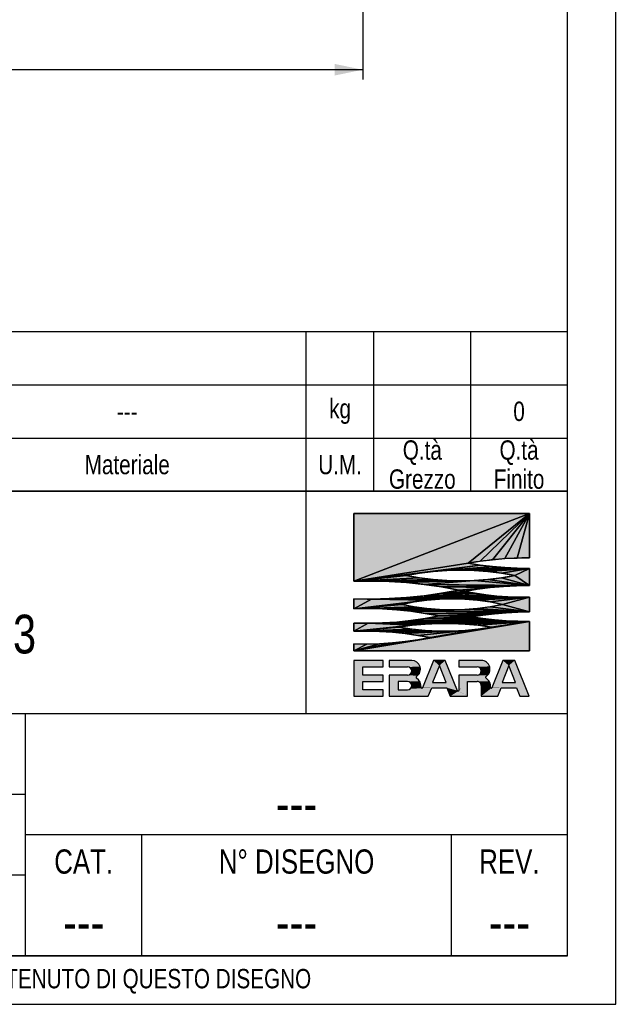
# Model space of a CAD drawing. Header units: millimetres. Extents: x 0 to 841, y 0 to 594.
# Tile 7 of 11: x 717 to 841, y 0 to 203. Entities that reach past the tile are written whole.
import ezdxf

# ---------------------------------------------------------------- set-up
doc = ezdxf.new("R2010")
doc.units = ezdxf.units.MM
doc.header["$LTSCALE"] = 46.2
doc.layers.get('0').update_dxf_attribs({"linetype": 'CONTINUOUS'})
doc.layers.add('DETTAGLI', color=7, linetype='CONTINUOUS')
doc.layers.add('QUOTE', color=7, linetype='CONTINUOUS')
doc.styles.get("Standard").update_dxf_attribs({"font": 'txt', "width": 0.8})
doc.dimstyles.new('DIMSTYLE_1', dxfattribs={"dimtxt": 6, "dimasz": 5.8, "dimexe": 1, "dimexo": 2, "dimgap": 0.75, "dimtad": 1, "dimdec": 3, "dimtxsty": 'Standard', "dimblk": '_FILLED', "dimblk1": '_FILLED', "dimblk2": '_FILLED', "dimcen": 0.09, "dimadec": 3, "dimazin": 2, "dimtp": 0.5, "dimtm": 0.5, "dimtfac": 1, "dimtdec": 3, "dimtofl": 0, "dimtmove": 0, "dimatfit": 3, "dimldrblk": '_FILLED', "dimfxl": 0, "dimtolj": 1, "dimarcsym": 0})

# ---------------------------------------------------------------- blocks, each defined once
blk = doc.blocks.new('EBARA_BL0', base_point=(804.25, 82.53))
at = {"color": 7, "linetype": 'Continuous'}
for p, q in [((822.18, 101.41), (785.87, 87.4)), ((785.87, 101.41), (785.87, 87.4)), ((785.87, 87.4), (822.18, 101.41)), ((822.18, 101.41), (785.87, 101.41)), ((785.87, 101.41), (822.18, 101.41)), ((785.87, 87.4), (785.87, 101.41)), ((822.18, 101.41), (809.46, 91.15)), ((809.46, 91.15), (822.18, 101.41)), ((822.18, 101.41), (811.99, 91.55)), ((811.99, 91.55), (822.18, 101.41)), ((822.18, 101.41), (814.53, 91.86)), ((814.53, 91.86), (822.18, 101.41)), ((822.18, 101.41), (817.07, 92.08)), ((817.07, 92.08), (822.18, 101.41)), ((822.18, 101.41), (819.63, 92.21)), ((819.63, 92.21), (822.18, 101.41)), ((822.18, 92.25), (822.18, 101.41)), ((822.18, 101.41), (822.18, 92.25)), ((811.99, 91.55), (814.53, 91.86)), ((814.53, 91.86), (817.07, 92.08)), ((817.07, 92.08), (819.63, 92.21)), ((819.63, 92.21), (822.18, 92.25)), ((809.46, 91.15), (785.87, 87.4)), ((785.87, 87.4), (809.46, 91.15)), ((811.99, 90.75), (785.87, 87.4)), ((785.87, 87.4), (811.99, 90.75)), ((811.99, 90.75), (802.23, 89.43)), ((802.23, 89.43), (811.99, 90.75)), ((814.53, 90.44), (802.23, 89.43)), ((802.23, 89.43), (814.53, 90.44)), ((802.23, 89.43), (805.06, 89.64)), ((814.53, 90.44), (805.06, 89.64)), ((805.06, 89.64), (814.53, 90.44)), ((817.07, 90.22), (805.06, 89.64)), ((805.06, 89.64), (817.07, 90.22)), ((819.63, 90.09), (805.06, 89.64)), ((805.06, 89.64), (819.63, 90.09)), ((805.06, 89.64), (807.89, 89.71)), ((819.63, 90.09), (807.89, 89.71)), ((807.89, 89.71), (819.63, 90.09)), ((807.89, 89.71), (822.18, 90.05)), ((822.18, 90.05), (807.89, 89.71)), ((807.89, 89.71), (810.72, 89.64)), ((809.46, 91.15), (811.99, 91.55)), ((811.99, 90.75), (809.46, 91.15)), ((810.72, 89.64), (822.18, 90.05)), ((822.18, 90.05), (810.72, 89.64)), ((810.72, 89.64), (813.55, 89.43)), ((814.53, 90.44), (811.99, 90.75)), ((813.55, 89.43), (822.18, 90.05)), ((822.18, 90.05), (813.55, 89.43)), ((817.07, 90.22), (814.53, 90.44)), ((816.36, 89.08), (822.18, 90.05)), ((822.18, 90.05), (816.36, 89.08)), ((819.63, 90.09), (817.07, 90.22)), ((819.15, 88.59), (822.18, 90.05)), ((822.18, 90.05), (819.15, 88.59)), ((822.18, 90.05), (819.63, 90.09)), ((822.18, 86.51), (822.18, 90.05)), ((822.18, 90.05), (822.18, 86.51)), ((802.23, 89.43), (785.87, 87.4)), ((785.87, 87.4), (802.23, 89.43)), ((799.42, 89.08), (785.87, 87.4)), ((785.87, 87.4), (799.42, 89.08)), ((796.63, 88.59), (785.87, 87.4)), ((785.87, 87.4), (796.63, 88.59)), ((799.42, 88.1), (785.87, 87.4)), ((785.87, 87.4), (799.42, 88.1)), ((802.23, 87.75), (785.87, 87.4)), ((785.87, 87.4), (802.23, 87.75)), ((802.23, 87.75), (789.5, 87.46)), ((789.5, 87.46), (802.23, 87.75)), ((805.06, 87.54), (789.5, 87.46)), ((789.5, 87.46), (805.06, 87.54)), ((796.63, 88.59), (799.42, 89.08)), ((799.42, 88.1), (796.63, 88.59)), ((796.75, 87.14), (810.72, 87.54)), ((810.72, 87.54), (796.75, 87.14)), ((799.42, 89.08), (802.23, 89.43)), ((802.23, 87.75), (799.42, 88.1)), ((800.36, 86.77), (810.72, 87.54)), ((810.72, 87.54), (800.36, 86.77)), ((805.06, 87.54), (802.23, 87.75)), ((807.89, 87.47), (805.06, 87.54)), ((810.72, 87.54), (807.89, 87.47)), ((813.55, 87.75), (810.72, 87.54)), ((822.18, 86.51), (810.72, 87.54)), ((810.72, 87.54), (822.18, 86.51)), ((813.55, 89.43), (816.36, 89.08)), ((816.36, 88.1), (813.55, 87.75)), ((822.18, 86.51), (813.55, 87.75)), ((813.55, 87.75), (822.18, 86.51)), ((816.36, 89.08), (819.15, 88.59)), ((819.15, 88.59), (816.36, 88.1)), ((822.18, 86.51), (816.36, 88.1)), ((816.36, 88.1), (822.18, 86.51)), ((822.18, 86.51), (819.15, 88.59)), ((819.15, 88.59), (822.18, 86.51)), ((785.87, 87.4), (789.5, 87.46)), ((789.5, 87.46), (807.89, 87.47)), ((807.89, 87.47), (789.5, 87.46)), ((789.5, 87.46), (793.13, 87.37)), ((793.13, 87.37), (807.89, 87.47)), ((807.89, 87.47), (793.13, 87.37)), ((793.13, 87.37), (796.75, 87.14)), ((796.75, 87.14), (807.89, 87.47)), ((807.89, 87.47), (796.75, 87.14)), ((796.75, 87.14), (800.36, 86.77)), ((800.36, 86.77), (822.18, 86.51)), ((822.18, 86.51), (800.36, 86.77)), ((800.36, 86.77), (819.47, 86.48)), ((800.36, 86.77), (803.95, 86.25)), ((819.47, 86.48), (800.36, 86.77)), ((819.47, 86.48), (803.95, 86.25)), ((803.95, 86.25), (819.47, 86.48)), ((803.95, 86.25), (816.76, 86.34)), ((816.76, 86.34), (803.95, 86.25)), ((803.95, 86.25), (814.06, 86.1)), ((803.95, 86.25), (807.52, 85.6)), ((814.06, 86.1), (803.95, 86.25)), ((807.52, 85.6), (803.95, 84.94)), ((814.06, 86.1), (807.52, 85.6)), ((807.52, 85.6), (814.06, 86.1)), ((807.52, 85.6), (811.37, 85.76)), ((811.37, 85.76), (807.52, 85.6)), ((807.52, 85.6), (808.7, 85.31)), ((808.7, 85.31), (807.52, 85.6)), ((808.7, 85.31), (811.37, 85.76)), ((811.37, 85.76), (814.06, 86.1)), ((814.06, 86.1), (816.76, 86.34)), ((816.76, 86.34), (819.47, 86.48)), ((819.47, 86.48), (822.18, 86.51)), ((785.87, 83.79), (785.87, 81.71)), ((789.5, 83.73), (785.87, 83.79)), ((785.87, 81.71), (785.87, 83.79)), ((789.5, 83.73), (785.87, 81.71)), ((785.87, 81.71), (789.5, 83.73)), ((800.94, 83.49), (785.87, 81.71)), ((785.87, 81.71), (800.94, 83.49)), ((793.13, 83.82), (789.5, 83.73)), ((789.5, 83.73), (806.18, 83.78)), ((806.18, 83.78), (789.5, 83.73)), ((789.5, 83.73), (803.56, 83.71)), ((803.56, 83.71), (789.5, 83.73)), ((789.5, 83.73), (800.94, 83.49)), ((800.94, 83.49), (789.5, 83.73)), ((793.13, 83.82), (822.18, 84.1)), ((822.18, 84.1), (793.13, 83.82)), ((796.75, 84.05), (793.13, 83.82)), ((806.18, 83.78), (793.13, 83.82)), ((793.13, 83.82), (806.18, 83.78)), ((800.36, 84.42), (796.75, 84.05)), ((815.41, 84.36), (796.75, 84.05)), ((796.75, 84.05), (815.41, 84.36)), ((817.66, 84.2), (796.75, 84.05)), ((796.75, 84.05), (817.66, 84.2)), ((819.92, 84.11), (796.75, 84.05)), ((796.75, 84.05), (819.92, 84.11)), ((796.75, 84.05), (822.18, 84.1)), ((822.18, 84.1), (796.75, 84.05)), ((798.33, 83.13), (800.94, 83.49)), ((803.95, 84.94), (800.36, 84.42)), ((810.92, 84.92), (800.36, 84.42)), ((800.36, 84.42), (810.92, 84.92)), ((800.36, 84.42), (813.16, 84.6)), ((813.16, 84.6), (800.36, 84.42)), ((800.36, 84.42), (815.41, 84.36)), ((815.41, 84.36), (800.36, 84.42)), ((800.94, 83.49), (803.56, 83.71)), ((803.56, 83.71), (806.18, 83.78)), ((803.95, 84.94), (808.7, 85.31)), ((808.7, 85.31), (803.95, 84.94)), ((803.95, 84.94), (810.92, 84.92)), ((810.92, 84.92), (803.95, 84.94)), ((806.18, 83.78), (822.18, 84.1)), ((822.18, 84.1), (806.18, 83.78)), ((806.18, 83.78), (808.81, 83.71)), ((810.92, 84.92), (808.7, 85.31)), ((808.81, 83.71), (822.18, 84.1)), ((822.18, 84.1), (808.81, 83.71)), ((808.81, 83.71), (811.43, 83.49)), ((813.16, 84.6), (810.92, 84.92)), ((811.43, 83.49), (822.18, 84.1)), ((822.18, 84.1), (811.43, 83.49)), ((811.43, 83.49), (814.03, 83.13)), ((815.41, 84.36), (813.16, 84.6)), ((814.03, 83.13), (822.18, 84.1)), ((822.18, 84.1), (814.03, 83.13)), ((817.66, 84.2), (815.41, 84.36)), ((816.61, 82.63), (822.18, 84.1)), ((822.18, 84.1), (816.61, 82.63)), ((819.92, 84.11), (817.66, 84.2)), ((822.18, 84.1), (819.92, 84.11)), ((822.18, 81.07), (822.18, 84.1)), ((822.18, 84.1), (822.18, 81.07)), ((798.33, 83.13), (785.87, 81.71)), ((785.87, 81.71), (798.33, 83.13)), ((795.75, 82.63), (785.87, 81.71)), ((785.87, 81.71), (795.75, 82.63)), ((798.33, 82.15), (785.87, 81.71)), ((785.87, 81.71), (798.33, 82.15)), ((785.87, 81.71), (788.83, 81.76)), ((798.33, 82.15), (788.83, 81.76)), ((788.83, 81.76), (798.33, 82.15)), ((788.83, 81.76), (800.94, 81.8)), ((800.94, 81.8), (788.83, 81.76)), ((788.83, 81.76), (791.78, 81.69)), ((791.78, 81.69), (800.94, 81.8)), ((800.94, 81.8), (791.78, 81.69)), ((791.78, 81.69), (803.56, 81.6)), ((791.78, 81.69), (794.72, 81.51)), ((803.56, 81.6), (791.78, 81.69)), ((803.56, 81.6), (794.72, 81.51)), ((794.72, 81.51), (803.56, 81.6)), ((794.72, 81.51), (806.18, 81.53)), ((806.18, 81.53), (794.72, 81.51)), ((794.72, 81.51), (797.66, 81.21)), ((795.75, 82.63), (798.33, 83.13)), ((798.33, 82.15), (795.75, 82.63)), ((797.66, 81.21), (808.81, 81.6)), ((808.81, 81.6), (797.66, 81.21)), ((797.66, 81.21), (806.18, 81.53)), ((806.18, 81.53), (797.66, 81.21)), ((800.94, 81.8), (798.33, 82.15)), ((803.56, 81.6), (800.94, 81.8)), ((806.18, 81.53), (803.56, 81.6)), ((808.81, 81.6), (806.18, 81.53)), ((811.43, 81.8), (808.81, 81.6)), ((822.18, 81.07), (808.81, 81.6)), ((808.81, 81.6), (822.18, 81.07)), ((814.03, 82.15), (811.43, 81.8)), ((822.18, 81.07), (811.43, 81.8)), ((811.43, 81.8), (822.18, 81.07)), ((814.03, 83.13), (816.61, 82.63)), ((816.61, 82.63), (814.03, 82.15)), ((822.18, 81.07), (814.03, 82.15)), ((814.03, 82.15), (822.18, 81.07)), ((822.18, 81.07), (816.61, 82.63)), ((816.61, 82.63), (822.18, 81.07)), ((797.66, 81.21), (822.18, 81.07)), ((797.66, 81.21), (800.58, 80.78)), ((822.18, 81.07), (797.66, 81.21)), ((800.58, 79.71), (797.66, 79.29)), ((797.66, 79.29), (814.94, 79.45)), ((814.94, 79.45), (797.66, 79.29)), ((822.18, 81.07), (800.58, 80.78)), ((800.58, 80.78), (822.18, 81.07)), ((819.77, 81.02), (800.58, 80.78)), ((800.58, 80.78), (819.77, 81.02)), ((800.58, 80.78), (817.35, 80.89)), ((817.35, 80.89), (800.58, 80.78)), ((800.58, 80.78), (814.94, 80.69)), ((800.58, 80.78), (803.49, 80.25)), ((814.94, 80.69), (800.58, 80.78)), ((803.49, 80.25), (800.58, 79.71)), ((810.14, 80.07), (800.58, 79.71)), ((800.58, 79.71), (810.14, 80.07)), ((800.58, 79.71), (812.54, 79.72)), ((812.54, 79.72), (800.58, 79.71)), ((800.58, 79.71), (814.94, 79.45)), ((814.94, 79.45), (800.58, 79.71)), ((814.94, 80.69), (803.49, 80.25)), ((803.49, 80.25), (814.94, 80.69)), ((803.49, 80.25), (812.54, 80.42)), ((812.54, 80.42), (803.49, 80.25)), ((803.49, 80.25), (810.14, 80.07)), ((810.14, 80.07), (803.49, 80.25)), ((810.14, 80.07), (812.54, 80.42)), ((812.54, 79.72), (810.14, 80.07)), ((812.54, 80.42), (814.94, 80.69)), ((814.94, 79.45), (812.54, 79.72)), ((814.94, 80.69), (817.35, 80.89)), ((817.35, 79.25), (814.94, 79.45)), ((817.35, 80.89), (819.77, 81.02)), ((819.77, 81.02), (822.18, 81.07)), ((785.87, 73), (822.18, 79.07)), ((822.18, 79.07), (785.87, 73)), ((785.87, 78.78), (785.87, 77.08)), ((788.83, 78.73), (785.87, 78.78)), ((785.87, 77.08), (785.87, 78.78)), ((788.83, 78.73), (785.87, 77.08)), ((785.87, 77.08), (788.83, 78.73)), ((797.88, 78.31), (785.87, 77.08)), ((785.87, 77.08), (797.88, 78.31)), ((795.17, 77.92), (785.87, 77.08)), ((785.87, 77.08), (795.17, 77.92)), ((797.88, 77.53), (785.87, 77.08)), ((785.87, 77.08), (797.88, 77.53)), ((788.83, 78.73), (822.18, 79.07)), ((822.18, 79.07), (788.83, 78.73)), ((791.78, 78.8), (788.83, 78.73)), ((803.35, 78.7), (788.83, 78.73)), ((788.83, 78.73), (800.61, 78.57)), ((800.61, 78.57), (788.83, 78.73)), ((788.83, 78.73), (797.88, 78.31)), ((797.88, 78.31), (788.83, 78.73)), ((788.83, 78.73), (803.35, 78.7)), ((791.78, 78.8), (822.18, 79.07)), ((822.18, 79.07), (791.78, 78.8)), ((794.72, 78.99), (791.78, 78.8)), ((797.66, 79.29), (794.72, 78.99)), ((817.35, 79.25), (794.72, 78.99)), ((794.72, 78.99), (817.35, 79.25)), ((819.77, 79.13), (794.72, 78.99)), ((794.72, 78.99), (819.77, 79.13)), ((794.72, 78.99), (822.18, 79.07)), ((822.18, 79.07), (794.72, 78.99)), ((795.17, 77.92), (797.88, 78.31)), ((797.88, 77.53), (795.17, 77.92)), ((797.66, 79.29), (817.35, 79.25)), ((817.35, 79.25), (797.66, 79.29)), ((797.88, 78.31), (800.61, 78.57)), ((800.61, 77.26), (797.88, 77.53)), ((799.08, 75.31), (822.18, 79.07)), ((822.18, 79.07), (799.08, 75.31)), ((799.08, 76.23), (811.56, 77.53)), ((811.56, 77.53), (799.08, 76.23)), ((800.61, 78.57), (803.35, 78.7)), ((801.69, 75.76), (822.18, 79.07)), ((822.18, 79.07), (801.69, 75.76)), ((801.69, 75.76), (814.28, 77.92)), ((814.28, 77.92), (801.69, 75.76)), ((801.69, 75.76), (811.56, 77.53)), ((811.56, 77.53), (801.69, 75.76)), ((803.35, 78.7), (822.18, 79.07)), ((822.18, 79.07), (803.35, 78.7)), ((803.35, 78.7), (806.09, 78.7)), ((806.09, 78.7), (822.18, 79.07)), ((822.18, 79.07), (806.09, 78.7)), ((806.09, 78.7), (808.83, 78.57)), ((808.83, 78.57), (822.18, 79.07)), ((822.18, 79.07), (808.83, 78.57)), ((808.83, 78.57), (811.56, 78.31)), ((811.56, 77.53), (808.83, 77.26)), ((811.56, 78.31), (822.18, 79.07)), ((822.18, 79.07), (811.56, 78.31)), ((811.56, 78.31), (814.28, 77.92)), ((814.28, 77.92), (811.56, 77.53)), ((814.28, 77.92), (822.18, 79.07)), ((822.18, 79.07), (814.28, 77.92)), ((819.77, 79.13), (817.35, 79.25)), ((822.18, 79.07), (819.77, 79.13)), ((822.18, 73), (822.18, 79.07)), ((822.18, 79.07), (822.18, 73)), ((800.61, 77.26), (785.87, 77.08)), ((785.87, 77.08), (800.61, 77.26)), ((785.87, 77.08), (788.52, 77.1)), ((785.87, 73), (799.08, 75.31)), ((799.08, 75.31), (785.87, 73)), ((800.61, 77.26), (788.52, 77.1)), ((788.52, 77.1), (800.61, 77.26)), ((788.52, 77.1), (806.09, 77.13)), ((803.35, 77.13), (788.52, 77.1)), ((788.52, 77.1), (803.35, 77.13)), ((806.09, 77.13), (788.52, 77.1)), ((788.52, 77.1), (791.17, 77.03)), ((791.17, 77.03), (806.09, 77.13)), ((806.09, 77.13), (791.17, 77.03)), ((791.17, 77.03), (793.82, 76.86)), ((793.82, 76.86), (806.09, 77.13)), ((806.09, 77.13), (793.82, 76.86)), ((793.82, 76.86), (796.46, 76.59)), ((796.46, 76.59), (808.83, 77.26)), ((808.83, 77.26), (796.46, 76.59)), ((796.46, 76.59), (806.09, 77.13)), ((806.09, 77.13), (796.46, 76.59)), ((796.46, 76.59), (799.08, 76.23)), ((799.08, 75.31), (796.46, 74.95)), ((799.08, 76.23), (808.83, 77.26)), ((808.83, 77.26), (799.08, 76.23)), ((799.08, 76.23), (801.69, 75.76)), ((801.69, 75.76), (799.08, 75.31)), ((803.35, 77.13), (800.61, 77.26)), ((806.09, 77.13), (803.35, 77.13)), ((808.83, 77.26), (806.09, 77.13)), ((785.87, 73), (796.46, 74.95)), ((796.46, 74.95), (785.87, 73)), ((785.87, 73), (793.82, 74.68)), ((793.82, 74.68), (785.87, 73)), ((785.87, 73), (791.17, 74.51)), ((791.17, 74.51), (785.87, 73)), ((785.87, 74.46), (785.87, 73)), ((788.52, 74.44), (785.87, 74.46)), ((785.87, 73), (785.87, 74.46)), ((785.87, 73), (788.52, 74.44)), ((788.52, 74.44), (785.87, 73)), ((791.17, 74.51), (788.52, 74.44)), ((793.82, 74.68), (791.17, 74.51)), ((796.46, 74.95), (793.82, 74.68)), ((785.87, 73), (822.18, 73)), ((822.18, 73), (785.87, 73)), ((791.93, 71.05), (785.87, 71.05)), ((785.87, 71.05), (785.87, 63.66)), ((787.72, 69.71), (791.93, 69.71)), ((787.72, 68.02), (787.72, 69.71)), ((791.93, 69.71), (791.93, 71.05)), ((797.81, 71.05), (793.16, 71.05)), ((793.16, 71.05), (793.16, 69.71)), ((793.16, 69.71), (796.97, 69.71)), ((802.29, 71.05), (800.03, 65.39)), ((803.52, 69.99), (802.12, 66.5)), ((804.75, 71.05), (802.29, 71.05)), ((804.91, 66.5), (803.52, 69.99)), ((807.25, 64.8), (804.75, 71.05)), ((812.17, 71.05), (807.52, 71.05)), ((807.52, 71.05), (807.52, 69.71)), ((807.52, 69.71), (811.33, 69.71)), ((816.65, 71.05), (814.39, 65.41)), ((817.88, 69.99), (816.48, 66.5)), ((819.11, 71.05), (816.65, 71.05)), ((819.27, 66.5), (817.88, 69.99)), ((822.06, 63.66), (819.11, 71.05)), ((791.93, 68.02), (787.72, 68.02)), ((791.93, 66.69), (791.93, 68.02)), ((796.97, 68.02), (793.16, 68.02)), ((793.16, 68.02), (793.16, 63.66)), ((811.33, 68.02), (807.52, 68.02)), ((807.52, 68.02), (807.52, 64.85)), ((787.72, 66.69), (791.93, 66.69)), ((787.72, 64.99), (787.72, 66.69)), ((796.97, 66.69), (795, 66.69)), ((795, 66.69), (795, 64.99)), ((801.24, 63.66), (801.94, 65.4)), ((801.94, 65.4), (805.1, 65.4)), ((802.12, 66.5), (804.91, 66.5)), ((805.1, 65.4), (805.79, 63.66)), ((809.36, 66.69), (811.37, 66.69)), ((809.36, 63.66), (809.36, 66.69)), ((812.17, 65.87), (812.17, 63.66)), ((815.6, 63.66), (816.3, 65.4)), ((816.3, 65.4), (819.46, 65.4)), ((816.48, 66.5), (819.27, 66.5)), ((819.46, 65.4), (820.15, 63.66)), ((785.87, 63.66), (791.93, 63.66)), ((791.93, 64.99), (787.72, 64.99)), ((791.93, 63.66), (791.93, 64.99)), ((793.16, 63.66), (801.24, 63.66)), ((795, 64.99), (796.97, 64.99)), ((805.79, 63.66), (809.36, 63.66)), ((812.17, 63.66), (815.6, 63.66)), ((820.15, 63.66), (822.06, 63.66))]:
    blk.add_line(p, q, dxfattribs=at)
for centre, radius, start, end in [((822.08, 19.39), 72.86, 89.9211, 99.9748), ((807.89, 32.57), 57.14, 78.6329, 101.3671), ((822.08, 162.71), 72.67, 259.9974, 270.0791), ((807.89, 144.64), 57.17, 258.6407, 281.3593), ((789.13, -4.15), 91.61, 78.415, 92.0347), ((789.13, 175.34), 91.61, 267.9653, 281.585), ((821.62, 16), 70.51, 89.5451, 100.5654), ((806.18, 35.66), 48.12, 77.4794, 102.5209), ((821.39, 150.82), 66.73, 259.0346, 270.6838), ((788.62, 8.02), 73.74, 78.37, 92.1352), ((806.18, 131.18), 49.65, 257.8721, 282.1282), ((788.62, 152.47), 73.74, 267.8648, 281.63), ((822.62, 2.61), 78.46, 90.321, 99.1535), ((822.62, 157.53), 78.46, 260.8465, 269.679), ((804.72, 21.31), 57.41, 80.419, 99.581), ((804.72, 134.43), 57.31, 260.4022, 279.5978), ((787.9, 5.53), 71.57, 78.8935, 91.6259), ((787.83, 147.3), 72.86, 268.4651, 280.9705), ((796.97, 68.87), 0.846, 270.0055, 89.9945), ((797.81, 69.24), 1.81, 303.3213, 89.9975), ((811.33, 68.87), 0.846, 270.0055, 89.9945), ((812.18, 69.24), 1.81, 300.7885, 90.0231), ((798.92, 67.56), 0.2, 123.3413, 236.2957), ((797.62, 65.61), 2.14, 355.8945, 56.313), ((813.17, 67.56), 0.14, 120.8173, 238.5397), ((811.98, 65.61), 2.15, 356.413, 58.5531), ((796.97, 65.84), 0.846, 270.0056, 89.9944), ((799.9, 65.45), 0.14, 175.9511, 338.0176), ((811.37, 65.88), 0.809, 359.4794, 89.9999), ((814.26, 65.47), 0.14, 176.4576, 338.0865), ((807.38, 64.85), 0.14, 201.7137, 0.004)]:
    blk.add_arc(centre, radius, start, end, dxfattribs=at)
for points in [[(785.87, 87.4), (822.18, 101.41), (809.46, 91.15)], [(785.87, 87.4), (785.87, 101.41), (822.18, 101.41)], [(809.46, 91.15), (822.18, 101.41), (811.99, 91.55)], [(811.99, 91.55), (822.18, 101.41), (814.53, 91.86)], [(814.53, 91.86), (822.18, 101.41), (817.07, 92.08)], [(817.07, 92.08), (822.18, 101.41), (819.63, 92.21)], [(819.63, 92.21), (822.18, 101.41), (822.18, 92.25)], [(785.87, 87.4), (809.46, 91.15), (811.99, 90.75)], [(785.87, 87.4), (811.99, 90.75), (802.23, 89.43)], [(802.23, 89.43), (811.99, 90.75), (814.53, 90.44)], [(802.23, 89.43), (814.53, 90.44), (805.06, 89.64)], [(805.06, 89.64), (814.53, 90.44), (817.07, 90.22)], [(805.06, 89.64), (817.07, 90.22), (819.63, 90.09)], [(805.06, 89.64), (819.63, 90.09), (807.89, 89.71)], [(807.89, 89.71), (819.63, 90.09), (822.18, 90.05)], [(822.18, 90.05), (810.72, 89.64), (807.89, 89.71)], [(822.18, 90.05), (813.55, 89.43), (810.72, 89.64)], [(822.18, 90.05), (816.36, 89.08), (813.55, 89.43)], [(822.18, 90.05), (819.15, 88.59), (816.36, 89.08)], [(822.18, 90.05), (822.18, 86.51), (819.15, 88.59)], [(785.87, 87.4), (802.23, 89.43), (799.42, 89.08)], [(785.87, 87.4), (799.42, 89.08), (796.63, 88.59)], [(785.87, 87.4), (796.63, 88.59), (799.42, 88.1)], [(785.87, 87.4), (799.42, 88.1), (802.23, 87.75)], [(785.87, 87.4), (802.23, 87.75), (789.5, 87.46)], [(789.5, 87.46), (802.23, 87.75), (805.06, 87.54)], [(789.5, 87.46), (805.06, 87.54), (807.89, 87.47)], [(810.72, 87.54), (796.75, 87.14), (807.89, 87.47)], [(810.72, 87.54), (800.36, 86.77), (796.75, 87.14)], [(810.72, 87.54), (822.18, 86.51), (800.36, 86.77)], [(813.55, 87.75), (822.18, 86.51), (810.72, 87.54)], [(816.36, 88.1), (822.18, 86.51), (813.55, 87.75)], [(819.15, 88.59), (822.18, 86.51), (816.36, 88.1)], [(807.89, 87.47), (793.13, 87.37), (789.5, 87.46)], [(807.89, 87.47), (796.75, 87.14), (793.13, 87.37)], [(819.47, 86.48), (800.36, 86.77), (822.18, 86.51)], [(803.95, 86.25), (800.36, 86.77), (819.47, 86.48)], [(803.95, 86.25), (819.47, 86.48), (816.76, 86.34)], [(816.76, 86.34), (814.06, 86.1), (803.95, 86.25)], [(807.52, 85.6), (803.95, 86.25), (814.06, 86.1)], [(803.95, 84.94), (807.52, 85.6), (808.7, 85.31)], [(807.52, 85.6), (814.06, 86.1), (811.37, 85.76)], [(811.37, 85.76), (808.7, 85.31), (807.52, 85.6)], [(785.87, 81.71), (785.87, 83.79), (789.5, 83.73)], [(785.87, 81.71), (789.5, 83.73), (800.94, 83.49)], [(785.87, 81.71), (800.94, 83.49), (798.33, 83.13)], [(789.5, 83.73), (793.13, 83.82), (806.18, 83.78)], [(806.18, 83.78), (803.56, 83.71), (789.5, 83.73)], [(800.94, 83.49), (789.5, 83.73), (803.56, 83.71)], [(822.18, 84.1), (793.13, 83.82), (796.75, 84.05)], [(822.18, 84.1), (806.18, 83.78), (793.13, 83.82)], [(796.75, 84.05), (800.36, 84.42), (815.41, 84.36)], [(796.75, 84.05), (815.41, 84.36), (817.66, 84.2)], [(796.75, 84.05), (817.66, 84.2), (819.92, 84.11)], [(796.75, 84.05), (819.92, 84.11), (822.18, 84.1)], [(800.36, 84.42), (803.95, 84.94), (810.92, 84.92)], [(800.36, 84.42), (810.92, 84.92), (813.16, 84.6)], [(813.16, 84.6), (815.41, 84.36), (800.36, 84.42)], [(808.7, 85.31), (810.92, 84.92), (803.95, 84.94)], [(822.18, 84.1), (808.81, 83.71), (806.18, 83.78)], [(822.18, 84.1), (811.43, 83.49), (808.81, 83.71)], [(822.18, 84.1), (814.03, 83.13), (811.43, 83.49)], [(822.18, 84.1), (816.61, 82.63), (814.03, 83.13)], [(822.18, 84.1), (822.18, 81.07), (816.61, 82.63)], [(785.87, 81.71), (798.33, 83.13), (795.75, 82.63)], [(785.87, 81.71), (795.75, 82.63), (798.33, 82.15)], [(785.87, 81.71), (798.33, 82.15), (788.83, 81.76)], [(788.83, 81.76), (798.33, 82.15), (800.94, 81.8)], [(800.94, 81.8), (791.78, 81.69), (788.83, 81.76)], [(800.94, 81.8), (803.56, 81.6), (791.78, 81.69)], [(794.72, 81.51), (791.78, 81.69), (803.56, 81.6)], [(794.72, 81.51), (803.56, 81.6), (806.18, 81.53)], [(806.18, 81.53), (797.66, 81.21), (794.72, 81.51)], [(808.81, 81.6), (797.66, 81.21), (806.18, 81.53)], [(808.81, 81.6), (822.18, 81.07), (797.66, 81.21)], [(811.43, 81.8), (822.18, 81.07), (808.81, 81.6)], [(814.03, 82.15), (822.18, 81.07), (811.43, 81.8)], [(816.61, 82.63), (822.18, 81.07), (814.03, 82.15)], [(800.58, 80.78), (797.66, 81.21), (822.18, 81.07)], [(797.66, 79.29), (800.58, 79.71), (814.94, 79.45)], [(814.94, 79.45), (817.35, 79.25), (797.66, 79.29)], [(800.58, 80.78), (822.18, 81.07), (819.77, 81.02)], [(800.58, 80.78), (819.77, 81.02), (817.35, 80.89)], [(817.35, 80.89), (814.94, 80.69), (800.58, 80.78)], [(803.49, 80.25), (800.58, 80.78), (814.94, 80.69)], [(800.58, 79.71), (803.49, 80.25), (810.14, 80.07)], [(800.58, 79.71), (810.14, 80.07), (812.54, 79.72)], [(812.54, 79.72), (814.94, 79.45), (800.58, 79.71)], [(803.49, 80.25), (814.94, 80.69), (812.54, 80.42)], [(812.54, 80.42), (810.14, 80.07), (803.49, 80.25)], [(822.18, 79.07), (785.87, 73), (799.08, 75.31)], [(822.18, 79.07), (822.18, 73), (785.87, 73)], [(785.87, 77.08), (785.87, 78.78), (788.83, 78.73)], [(785.87, 77.08), (788.83, 78.73), (797.88, 78.31)], [(785.87, 77.08), (797.88, 78.31), (795.17, 77.92)], [(785.87, 77.08), (795.17, 77.92), (797.88, 77.53)], [(785.87, 77.08), (797.88, 77.53), (800.61, 77.26)], [(822.18, 79.07), (788.83, 78.73), (791.78, 78.8)], [(822.18, 79.07), (803.35, 78.7), (788.83, 78.73)], [(800.61, 78.57), (788.83, 78.73), (803.35, 78.7)], [(797.88, 78.31), (788.83, 78.73), (800.61, 78.57)], [(822.18, 79.07), (791.78, 78.8), (794.72, 78.99)], [(794.72, 78.99), (797.66, 79.29), (817.35, 79.25)], [(794.72, 78.99), (817.35, 79.25), (819.77, 79.13)], [(794.72, 78.99), (819.77, 79.13), (822.18, 79.07)], [(822.18, 79.07), (799.08, 75.31), (801.69, 75.76)], [(811.56, 77.53), (799.08, 76.23), (808.83, 77.26)], [(811.56, 77.53), (801.69, 75.76), (799.08, 76.23)], [(822.18, 79.07), (801.69, 75.76), (814.28, 77.92)], [(814.28, 77.92), (801.69, 75.76), (811.56, 77.53)], [(822.18, 79.07), (806.09, 78.7), (803.35, 78.7)], [(822.18, 79.07), (808.83, 78.57), (806.09, 78.7)], [(822.18, 79.07), (811.56, 78.31), (808.83, 78.57)], [(822.18, 79.07), (814.28, 77.92), (811.56, 78.31)], [(785.87, 77.08), (800.61, 77.26), (788.52, 77.1)], [(799.08, 75.31), (785.87, 73), (796.46, 74.95)], [(788.52, 77.1), (800.61, 77.26), (803.35, 77.13)], [(788.52, 77.1), (803.35, 77.13), (806.09, 77.13)], [(806.09, 77.13), (791.17, 77.03), (788.52, 77.1)], [(806.09, 77.13), (793.82, 76.86), (791.17, 77.03)], [(806.09, 77.13), (796.46, 76.59), (793.82, 76.86)], [(808.83, 77.26), (796.46, 76.59), (806.09, 77.13)], [(808.83, 77.26), (799.08, 76.23), (796.46, 76.59)], [(796.46, 74.95), (785.87, 73), (793.82, 74.68)], [(793.82, 74.68), (785.87, 73), (791.17, 74.51)], [(791.17, 74.51), (785.87, 73), (788.52, 74.44)], [(785.87, 73), (785.87, 74.46), (788.52, 74.44)], [(791.93, 71.05), (787.72, 69.71), (785.87, 71.05)], [(785.87, 63.66), (785.87, 71.05), (787.72, 69.71)], [(791.93, 71.05), (787.72, 69.71), (785.87, 71.05)], [(785.87, 63.66), (785.87, 71.05), (787.72, 69.71)], [(787.72, 68.02), (785.87, 63.66), (787.72, 69.71)], [(787.72, 68.02), (785.87, 63.66), (787.72, 69.71)], [(791.93, 71.05), (791.93, 69.71), (787.72, 69.71)], [(791.93, 71.05), (791.93, 69.71), (787.72, 69.71)], [(798.05, 71.03), (793.16, 69.71), (797.81, 71.05)], [(793.16, 69.71), (793.16, 71.05), (797.81, 71.05)], [(798.27, 70.99), (793.16, 69.71), (798.05, 71.03)], [(798.49, 70.91), (793.16, 69.71), (798.27, 70.99)], [(798.7, 70.81), (793.16, 69.71), (798.49, 70.91)], [(798.89, 70.69), (793.16, 69.71), (798.7, 70.81)], [(799.07, 70.54), (793.16, 69.71), (798.89, 70.69)], [(799.23, 70.37), (793.16, 69.71), (799.07, 70.54)], [(799.36, 70.18), (793.16, 69.71), (799.23, 70.37)], [(799.47, 69.97), (793.16, 69.71), (799.36, 70.18)], [(799.55, 69.76), (793.16, 69.71), (799.47, 69.97)], [(793.16, 69.71), (799.55, 69.76), (796.97, 69.71)], [(796.97, 69.71), (799.55, 69.76), (797.08, 69.71)], [(797.08, 69.71), (799.55, 69.76), (797.19, 69.68)], [(797.19, 69.68), (799.55, 69.76), (797.29, 69.65)], [(797.29, 69.65), (799.55, 69.76), (797.39, 69.6)], [(797.39, 69.6), (799.55, 69.76), (797.48, 69.54)], [(799.55, 69.76), (799.6, 69.53), (797.48, 69.54)], [(797.57, 69.47), (797.48, 69.54), (799.6, 69.53)], [(797.57, 69.47), (799.6, 69.53), (797.64, 69.38)], [(799.6, 69.53), (799.62, 69.3), (797.64, 69.38)], [(797.7, 69.29), (797.64, 69.38), (799.62, 69.3)], [(797.7, 69.29), (799.62, 69.3), (797.75, 69.19)], [(797.75, 69.19), (799.62, 69.3), (797.79, 69.09)], [(799.62, 69.3), (799.62, 69.07), (797.79, 69.09)], [(800.03, 65.39), (802.29, 71.05), (803.52, 69.99)], [(802.12, 66.5), (800.03, 65.39), (803.52, 69.99)], [(804.75, 71.05), (803.52, 69.99), (802.29, 71.05)], [(803.52, 69.99), (804.75, 71.05), (804.91, 66.5)], [(804.91, 66.5), (804.75, 71.05), (805.1, 65.4)], [(804.75, 71.05), (807.25, 64.8), (805.1, 65.4)], [(812.4, 71.03), (807.52, 69.71), (812.17, 71.05)], [(807.52, 69.71), (807.52, 71.05), (812.17, 71.05)], [(812.62, 70.99), (807.52, 69.71), (812.4, 71.03)], [(812.83, 70.92), (807.52, 69.71), (812.62, 70.99)], [(813.04, 70.83), (807.52, 69.71), (812.83, 70.92)], [(813.23, 70.71), (807.52, 69.71), (813.04, 70.83)], [(813.4, 70.57), (807.52, 69.71), (813.23, 70.71)], [(813.56, 70.41), (807.52, 69.71), (813.4, 70.57)], [(813.69, 70.23), (807.52, 69.71), (813.56, 70.41)], [(813.8, 70.03), (807.52, 69.71), (813.69, 70.23)], [(813.89, 69.82), (807.52, 69.71), (813.8, 70.03)], [(807.52, 69.71), (813.89, 69.82), (811.33, 69.71)], [(811.33, 69.71), (813.89, 69.82), (811.44, 69.71)], [(811.44, 69.71), (813.89, 69.82), (811.55, 69.68)], [(811.55, 69.68), (813.89, 69.82), (811.65, 69.65)], [(813.89, 69.82), (813.95, 69.61), (811.65, 69.65)], [(811.75, 69.6), (811.65, 69.65), (813.95, 69.61)], [(811.75, 69.6), (813.95, 69.61), (811.84, 69.54)], [(811.84, 69.54), (813.95, 69.61), (811.93, 69.47)], [(813.95, 69.61), (813.98, 69.39), (811.93, 69.47)], [(812, 69.38), (811.93, 69.47), (813.98, 69.39)], [(812, 69.38), (813.98, 69.39), (812.06, 69.29)], [(812.06, 69.29), (813.98, 69.39), (812.11, 69.19)], [(813.98, 69.39), (813.98, 69.16), (812.11, 69.19)], [(812.15, 69.09), (812.11, 69.19), (813.98, 69.16)], [(814.39, 65.41), (816.65, 71.05), (817.88, 69.99)], [(816.48, 66.5), (814.39, 65.41), (817.88, 69.99)], [(819.11, 71.05), (817.88, 69.99), (816.65, 71.05)], [(817.88, 69.99), (819.11, 71.05), (819.27, 66.5)], [(819.27, 66.5), (819.11, 71.05), (819.46, 65.4)], [(819.46, 65.4), (819.11, 71.05), (820.15, 63.66)], [(819.11, 71.05), (822.06, 63.66), (820.15, 63.66)], [(787.72, 66.69), (785.87, 63.66), (787.72, 68.02)], [(787.72, 66.69), (785.87, 63.66), (787.72, 68.02)], [(791.93, 68.02), (791.93, 66.69), (787.72, 66.69)], [(791.93, 68.02), (787.72, 66.69), (787.72, 68.02)], [(791.93, 68.02), (791.93, 66.69), (787.72, 66.69)], [(791.93, 68.02), (787.72, 66.69), (787.72, 68.02)], [(796.97, 68.02), (795, 66.69), (793.16, 68.02)], [(793.16, 63.66), (793.16, 68.02), (795, 66.69)], [(798.99, 67.87), (795, 66.69), (796.97, 68.02)], [(798.81, 67.73), (795, 66.69), (798.99, 67.87)], [(798.79, 67.71), (795, 66.69), (798.81, 67.73)], [(798.77, 67.7), (795, 66.69), (798.79, 67.71)], [(798.76, 67.68), (795, 66.69), (798.77, 67.7)], [(798.74, 67.66), (795, 66.69), (798.76, 67.68)], [(798.73, 67.64), (795, 66.69), (798.74, 67.66)], [(798.73, 67.62), (795, 66.69), (798.73, 67.64)], [(798.72, 67.59), (795, 66.69), (798.73, 67.62)], [(798.72, 67.57), (795, 66.69), (798.72, 67.59)], [(798.72, 67.55), (795, 66.69), (798.72, 67.57)], [(798.72, 67.53), (795, 66.69), (798.72, 67.55)], [(798.73, 67.5), (795, 66.69), (798.72, 67.53)], [(798.73, 67.48), (795, 66.69), (798.73, 67.5)], [(798.74, 67.46), (795, 66.69), (798.73, 67.48)], [(798.76, 67.44), (795, 66.69), (798.74, 67.46)], [(798.77, 67.42), (795, 66.69), (798.76, 67.44)], [(798.79, 67.41), (795, 66.69), (798.77, 67.42)], [(798.81, 67.39), (795, 66.69), (798.79, 67.41)], [(798.96, 67.28), (795, 66.69), (798.81, 67.39)], [(799.1, 67.16), (795, 66.69), (798.96, 67.28)], [(799.23, 67.02), (795, 66.69), (799.1, 67.16)], [(796.97, 68.02), (797.08, 68.03), (799.16, 68.03)], [(799.16, 68.03), (798.99, 67.87), (796.97, 68.02)], [(797.19, 68.05), (799.3, 68.21), (797.08, 68.03)], [(799.3, 68.21), (799.16, 68.03), (797.08, 68.03)], [(797.29, 68.08), (799.3, 68.21), (797.19, 68.05)], [(797.39, 68.13), (799.3, 68.21), (797.29, 68.08)], [(797.48, 68.2), (799.3, 68.21), (797.39, 68.13)], [(797.48, 68.2), (797.57, 68.27), (799.3, 68.21)], [(797.64, 68.35), (799.42, 68.41), (797.57, 68.27)], [(799.42, 68.41), (799.3, 68.21), (797.57, 68.27)], [(797.64, 68.35), (797.7, 68.44), (799.42, 68.41)], [(797.75, 68.54), (799.51, 68.62), (797.7, 68.44)], [(799.51, 68.62), (799.42, 68.41), (797.7, 68.44)], [(797.75, 68.54), (797.79, 68.65), (799.51, 68.62)], [(797.81, 68.98), (797.79, 69.09), (799.62, 69.07)], [(797.81, 68.76), (799.58, 68.84), (797.79, 68.65)], [(799.58, 68.84), (799.51, 68.62), (797.79, 68.65)], [(797.81, 68.98), (799.62, 69.07), (797.81, 68.87)], [(799.62, 69.07), (799.58, 68.84), (797.81, 68.87)], [(797.81, 68.76), (797.81, 68.87), (799.58, 68.84)], [(811.33, 68.02), (809.36, 66.69), (807.52, 68.02)], [(807.52, 64.85), (807.52, 68.02), (809.36, 66.69)], [(813.45, 67.96), (809.36, 66.69), (811.33, 68.02)], [(813.29, 67.81), (809.36, 66.69), (813.45, 67.96)], [(813.1, 67.68), (809.36, 66.69), (813.29, 67.81)], [(813.09, 67.67), (809.36, 66.69), (813.1, 67.68)], [(813.08, 67.66), (809.36, 66.69), (813.09, 67.67)], [(813.07, 67.65), (809.36, 66.69), (813.08, 67.66)], [(813.06, 67.64), (809.36, 66.69), (813.07, 67.65)], [(813.05, 67.63), (809.36, 66.69), (813.06, 67.64)], [(813.04, 67.61), (809.36, 66.69), (813.05, 67.63)], [(813.04, 67.6), (809.36, 66.69), (813.04, 67.61)], [(813.03, 67.58), (809.36, 66.69), (813.04, 67.6)], [(813.03, 67.56), (809.36, 66.69), (813.03, 67.58)], [(813.03, 67.55), (809.36, 66.69), (813.03, 67.56)], [(813.04, 67.53), (809.36, 66.69), (813.03, 67.55)], [(813.04, 67.52), (809.36, 66.69), (813.04, 67.53)], [(813.05, 67.5), (809.36, 66.69), (813.04, 67.52)], [(813.05, 67.49), (809.36, 66.69), (813.05, 67.5)], [(813.06, 67.47), (809.36, 66.69), (813.05, 67.49)], [(813.07, 67.46), (809.36, 66.69), (813.06, 67.47)], [(813.09, 67.45), (809.36, 66.69), (813.07, 67.46)], [(813.1, 67.44), (809.36, 66.69), (813.09, 67.45)], [(813.26, 67.33), (809.36, 66.69), (813.1, 67.44)], [(813.41, 67.21), (809.36, 66.69), (813.26, 67.33)], [(813.55, 67.08), (809.36, 66.69), (813.41, 67.21)], [(811.44, 68.03), (813.6, 68.13), (811.33, 68.02)], [(813.6, 68.13), (813.45, 67.96), (811.33, 68.02)], [(811.55, 68.05), (813.6, 68.13), (811.44, 68.03)], [(811.65, 68.08), (813.6, 68.13), (811.55, 68.05)], [(811.65, 68.08), (811.75, 68.13), (813.6, 68.13)], [(811.84, 68.2), (813.73, 68.31), (811.75, 68.13)], [(813.73, 68.31), (813.6, 68.13), (811.75, 68.13)], [(811.93, 68.27), (813.73, 68.31), (811.84, 68.2)], [(811.93, 68.27), (812, 68.35), (813.73, 68.31)], [(812.06, 68.44), (813.83, 68.51), (812, 68.35)], [(813.83, 68.51), (813.73, 68.31), (812, 68.35)], [(812.06, 68.44), (812.11, 68.54), (813.83, 68.51)], [(812.15, 68.65), (813.91, 68.72), (812.11, 68.54)], [(813.91, 68.72), (813.83, 68.51), (812.11, 68.54)], [(812.15, 69.09), (813.98, 69.16), (812.17, 68.98)], [(812.15, 68.65), (812.17, 68.76), (813.91, 68.72)], [(813.98, 69.16), (813.96, 68.94), (812.17, 68.98)], [(812.17, 68.87), (812.17, 68.98), (813.96, 68.94)], [(812.17, 68.87), (813.96, 68.94), (812.17, 68.76)], [(813.96, 68.94), (813.91, 68.72), (812.17, 68.76)], [(787.72, 64.99), (785.87, 63.66), (787.72, 66.69)], [(787.72, 64.99), (785.87, 63.66), (787.72, 66.69)], [(795, 64.99), (793.16, 63.66), (795, 66.69)], [(797.08, 65), (801.94, 65.4), (793.16, 63.66)], [(801.94, 65.4), (801.24, 63.66), (793.16, 63.66)], [(799.35, 66.87), (795, 66.69), (799.23, 67.02)], [(799.45, 66.72), (795, 66.69), (799.35, 66.87)], [(795, 66.69), (799.45, 66.72), (796.97, 66.69)], [(796.97, 66.69), (799.45, 66.72), (797.08, 66.68)], [(797.08, 66.68), (799.45, 66.72), (797.19, 66.66)], [(797.19, 65.02), (801.94, 65.4), (797.08, 65)], [(797.19, 66.66), (799.45, 66.72), (797.29, 66.62)], [(797.29, 65.06), (801.94, 65.4), (797.19, 65.02)], [(797.29, 66.62), (799.45, 66.72), (797.39, 66.57)], [(797.39, 65.11), (801.94, 65.4), (797.29, 65.06)], [(799.45, 66.72), (799.54, 66.55), (797.39, 66.57)], [(797.48, 66.51), (797.39, 66.57), (799.54, 66.55)], [(797.48, 65.17), (801.94, 65.4), (797.39, 65.11)], [(797.48, 66.51), (799.54, 66.55), (797.57, 66.44)], [(799.9, 65.31), (801.94, 65.4), (797.48, 65.17)], [(797.57, 65.24), (799.9, 65.31), (797.48, 65.17)], [(799.54, 66.55), (799.62, 66.38), (797.57, 66.44)], [(797.64, 66.36), (797.57, 66.44), (799.62, 66.38)], [(797.57, 65.24), (797.64, 65.33), (799.83, 65.32)], [(799.86, 65.31), (797.57, 65.24), (799.85, 65.32)], [(799.85, 65.32), (797.57, 65.24), (799.83, 65.32)], [(799.9, 65.31), (797.57, 65.24), (799.88, 65.31)], [(799.88, 65.31), (797.57, 65.24), (799.86, 65.31)], [(797.64, 66.36), (799.62, 66.38), (797.7, 66.26)], [(797.64, 65.33), (797.7, 65.42), (799.76, 65.4)], [(799.77, 65.39), (797.64, 65.33), (799.76, 65.4)], [(799.78, 65.37), (797.64, 65.33), (799.77, 65.39)], [(799.79, 65.36), (797.64, 65.33), (799.78, 65.37)], [(799.8, 65.34), (797.64, 65.33), (799.79, 65.36)], [(799.81, 65.33), (797.64, 65.33), (799.8, 65.34)], [(799.81, 65.33), (799.83, 65.32), (797.64, 65.33)], [(799.62, 66.38), (799.68, 66.2), (797.7, 66.26)], [(797.75, 66.16), (797.7, 66.26), (799.68, 66.2)], [(797.7, 65.42), (797.75, 65.52), (799.76, 65.46)], [(799.76, 65.44), (797.7, 65.42), (799.76, 65.46)], [(799.76, 65.42), (797.7, 65.42), (799.76, 65.44)], [(799.76, 65.42), (799.76, 65.4), (797.7, 65.42)], [(797.75, 66.16), (799.68, 66.2), (797.79, 66.06)], [(797.79, 65.62), (799.76, 65.64), (797.75, 65.52)], [(799.76, 65.64), (799.76, 65.46), (797.75, 65.52)], [(799.68, 66.2), (799.72, 66.02), (797.79, 66.06)], [(797.81, 65.95), (797.79, 66.06), (799.72, 66.02)], [(797.79, 65.62), (797.81, 65.73), (799.76, 65.64)], [(797.81, 65.95), (799.72, 66.02), (797.81, 65.84)], [(799.72, 66.02), (799.75, 65.83), (797.81, 65.84)], [(797.81, 65.73), (797.81, 65.84), (799.75, 65.83)], [(799.75, 65.83), (799.76, 65.64), (797.81, 65.73)], [(799.92, 65.31), (801.94, 65.4), (799.9, 65.31)], [(799.94, 65.31), (801.94, 65.4), (799.92, 65.31)], [(799.95, 65.32), (801.94, 65.4), (799.94, 65.31)], [(799.97, 65.33), (801.94, 65.4), (799.95, 65.32)], [(799.98, 65.34), (801.94, 65.4), (799.97, 65.33)], [(800, 65.35), (801.94, 65.4), (799.98, 65.34)], [(800.01, 65.36), (801.94, 65.4), (800, 65.35)], [(800.02, 65.38), (801.94, 65.4), (800.01, 65.36)], [(800.03, 65.39), (801.94, 65.4), (800.02, 65.38)], [(801.94, 65.4), (800.03, 65.39), (804.91, 66.5)], [(804.91, 66.5), (800.03, 65.39), (802.12, 66.5)], [(801.94, 65.4), (804.91, 66.5), (805.1, 65.4)], [(805.79, 63.66), (805.1, 65.4), (807.25, 64.8)], [(807.49, 64.76), (809.36, 66.69), (807.48, 64.75)], [(809.36, 66.69), (809.36, 63.66), (807.48, 64.75)], [(807.5, 64.78), (809.36, 66.69), (807.49, 64.76)], [(807.51, 64.8), (809.36, 66.69), (807.5, 64.78)], [(807.52, 64.83), (809.36, 66.69), (807.51, 64.81)], [(807.51, 64.81), (809.36, 66.69), (807.51, 64.8)], [(807.52, 64.85), (809.36, 66.69), (807.52, 64.83)], [(813.68, 66.93), (809.36, 66.69), (813.55, 67.08)], [(813.79, 66.77), (809.36, 66.69), (813.68, 66.93)], [(809.36, 66.69), (813.79, 66.77), (811.37, 66.69)], [(811.37, 66.69), (813.79, 66.77), (811.45, 66.68)], [(811.45, 66.68), (813.79, 66.77), (811.53, 66.67)], [(811.53, 66.67), (813.79, 66.77), (811.62, 66.65)], [(811.62, 66.65), (813.79, 66.77), (811.7, 66.62)], [(813.79, 66.77), (813.89, 66.6), (811.7, 66.62)], [(811.77, 66.58), (811.7, 66.62), (813.89, 66.6)], [(811.77, 66.58), (813.89, 66.6), (811.84, 66.53)], [(811.84, 66.53), (813.89, 66.6), (811.91, 66.48)], [(813.89, 66.6), (813.97, 66.43), (811.91, 66.48)], [(811.97, 66.42), (811.91, 66.48), (813.97, 66.43)], [(811.97, 66.42), (813.97, 66.43), (812.02, 66.35)], [(812.02, 66.35), (813.97, 66.43), (812.07, 66.28)], [(813.97, 66.43), (814.03, 66.24), (812.07, 66.28)], [(812.11, 66.2), (812.07, 66.28), (814.03, 66.24)], [(812.11, 66.2), (814.03, 66.24), (812.14, 66.12)], [(814.03, 66.24), (814.08, 66.05), (812.14, 66.12)], [(812.16, 66.04), (812.14, 66.12), (814.08, 66.05)], [(812.16, 66.04), (814.08, 66.05), (812.17, 65.96)], [(812.17, 65.96), (814.08, 66.05), (812.17, 65.87)], [(814.08, 66.05), (814.11, 65.86), (812.17, 65.87)], [(812.17, 63.66), (812.17, 65.87), (814.11, 65.86)], [(814.13, 65.67), (812.17, 63.66), (814.11, 65.86)], [(814.12, 65.48), (812.17, 63.66), (814.13, 65.67)], [(814.12, 65.46), (812.17, 63.66), (814.12, 65.48)], [(814.13, 65.44), (812.17, 63.66), (814.12, 65.46)], [(814.13, 65.42), (812.17, 63.66), (814.13, 65.44)], [(814.14, 65.41), (812.17, 63.66), (814.13, 65.42)], [(814.15, 65.39), (812.17, 63.66), (814.14, 65.41)], [(814.27, 65.33), (816.3, 65.4), (812.17, 63.66)], [(816.3, 65.4), (815.6, 63.66), (812.17, 63.66)], [(814.16, 65.38), (812.17, 63.66), (814.15, 65.39)], [(814.17, 65.36), (812.17, 63.66), (814.16, 65.38)], [(814.18, 65.35), (812.17, 63.66), (814.17, 65.36)], [(814.2, 65.34), (812.17, 63.66), (814.18, 65.35)], [(814.23, 65.33), (812.17, 63.66), (814.22, 65.34)], [(814.22, 65.34), (812.17, 63.66), (814.2, 65.34)], [(814.27, 65.33), (812.17, 63.66), (814.25, 65.33)], [(814.25, 65.33), (812.17, 63.66), (814.23, 65.33)], [(814.29, 65.33), (816.3, 65.4), (814.27, 65.33)], [(814.3, 65.33), (816.3, 65.4), (814.29, 65.33)], [(814.32, 65.34), (816.3, 65.4), (814.3, 65.33)], [(814.34, 65.35), (816.3, 65.4), (814.32, 65.34)], [(814.35, 65.36), (816.3, 65.4), (814.34, 65.35)], [(814.36, 65.37), (816.3, 65.4), (814.35, 65.36)], [(814.38, 65.38), (816.3, 65.4), (814.36, 65.37)], [(814.39, 65.4), (816.3, 65.4), (814.38, 65.38)], [(819.27, 66.5), (814.39, 65.41), (816.48, 66.5)], [(814.39, 65.41), (819.27, 66.5), (816.3, 65.4)], [(814.39, 65.4), (814.39, 65.41), (816.3, 65.4)], [(816.3, 65.4), (819.27, 66.5), (819.46, 65.4)], [(791.93, 64.99), (785.87, 63.66), (787.72, 64.99)], [(791.93, 64.99), (791.93, 63.66), (785.87, 63.66)], [(791.93, 64.99), (785.87, 63.66), (787.72, 64.99)], [(791.93, 64.99), (791.93, 63.66), (785.87, 63.66)], [(796.97, 64.99), (797.08, 65), (793.16, 63.66)], [(796.97, 64.99), (793.16, 63.66), (795, 64.99)], [(807.25, 64.78), (805.79, 63.66), (807.25, 64.8)], [(807.26, 64.77), (805.79, 63.66), (807.25, 64.78)], [(807.28, 64.75), (805.79, 63.66), (807.26, 64.77)], [(807.29, 64.74), (805.79, 63.66), (807.28, 64.75)], [(807.31, 64.73), (805.79, 63.66), (807.29, 64.74)], [(807.32, 64.72), (805.79, 63.66), (807.31, 64.73)], [(807.43, 64.72), (807.45, 64.73), (805.79, 63.66)], [(805.79, 63.66), (807.45, 64.73), (809.36, 63.66)], [(807.34, 64.71), (805.79, 63.66), (807.32, 64.72)], [(807.41, 64.71), (807.43, 64.72), (805.79, 63.66)], [(807.38, 64.71), (805.79, 63.66), (807.36, 64.71)], [(807.36, 64.71), (805.79, 63.66), (807.34, 64.71)], [(807.38, 64.71), (807.39, 64.71), (805.79, 63.66)], [(807.39, 64.71), (807.41, 64.71), (805.79, 63.66)], [(807.45, 64.73), (807.46, 64.74), (809.36, 63.66)], [(807.46, 64.74), (807.48, 64.75), (809.36, 63.66)]]:
    blk.add_solid(points, dxfattribs=at)
blk = doc.blocks.new('_FILLED')
at = {"color": 0, "linetype": 'ByBlock'}
blk.add_solid([(0, 0), (-1, 0.207), (-1, -0.207)], dxfattribs=at)
blk = doc.blocks.new('*D19')
at = {"layer": 'QUOTE', "color": 2, "linetype": 'Continuous'}
for p, q in [((607.68, 253.09), (607.68, 191.11)), ((787.68, 253.09), (787.68, 191.11)), ((607.68, 193.11), (697.68, 193.11)), ((787.68, 193.11), (697.68, 193.11))]:
    blk.add_line(p, q, dxfattribs=at)
at = {"layer": 'QUOTE', "color": 2, "linetype": 'Continuous', "xscale": 5.8, "yscale": 5.8, "zscale": 5.8, "rotation": 180}
blk.add_blockref('_FILLED', (607.68, 193.11), dxfattribs=at)
at = {"layer": 'QUOTE', "color": 2, "linetype": 'Continuous', "xscale": 5.8, "yscale": 5.8, "zscale": 5.8}
blk.add_blockref('_FILLED', (787.68, 193.11), dxfattribs=at)
at = {"layer": 'QUOTE', "color": 2, "linetype": 'Continuous', "insert": (697.68, 200.61), "char_height": 6, "width": 16.2, "attachment_point": 2, "line_spacing_factor": 0.9}
blk.add_mtext('180', dxfattribs=at)
blk = doc.blocks.new('*T23')
at = {"color": 2, "linetype": 'Continuous'}
for p, q in [((248, 96), (0, 96)), ((0, 0), (0, 96)), ((194, 50), (194, 96)), ((248, 0), (248, 96)), ((248, 50), (0, 50)), ((68, 16.66), (68, 50)), ((136, 0), (136, 50)), ((136, 33.34), (0, 33.34)), ((248, 25), (136, 25)), ((160, 0), (160, 25)), ((224, 0), (224, 25)), ((136, 16.66), (0, 16.66)), ((48, 0), (48, 16.66)), ((92, 0), (92, 16.66)), ((248, 0), (0, 0))]:
    blk.add_line(p, q, dxfattribs=at)
at = {"layer": 'DETTAGLI', "color": 2, "linetype": 'Continuous', "line_spacing_factor": 0.9}
for s, insert, char_height, width, attachment_point in [(' DESCRIZIONE', (0.125, 92), 5, 83, 1), ('2CDX 200/30 IE2-IE3', (97, 70.5), 8, 206.4, 2), (' DIS.', (0.125, 43.67), 4, 22.53333, 1), ('APPR.', (78, 43.67), 4, 26, 2), (' ---', (20.125, 43.87), 4.4, 16.72, 1), (' ---', (88.125, 43.87), 4.4, 16.72, 1), ('---', (192, 35.5), 8, 17.6, 2), (' ---', (20.125, 27.2), 4.4, 16.72, 1), (' ---', (88.125, 27.2), 4.4, 16.72, 1), ('CAT.', (148, 22), 5, 25.83333, 2), ('N° DISEGNO', (192, 22), 5, 73.33333, 2), ('REV.', (236, 22), 5, 25.16667, 2), ('1:2', (80, 12.33), 8, 20.53333, 2), ('DATA', (10, 10.33), 4, 25.33333, 2), ('SCALA', (58, 10.33), 4, 30.93333, 2), ('---', (34, 10.53), 4.4, 9.68, 2), ('---', (148, 11), 8, 17.6, 2), ('---', (192, 11), 8, 17.6, 2), ('---', (236, 11), 8, 17.6, 2)]:
    blk.add_mtext(s, dxfattribs=dict(at, insert=insert, char_height=char_height, width=width, attachment_point=attachment_point))
blk = doc.blocks.new('*T25')
at = {"color": 0, "linetype": 'ByBlock', "lineweight": -2}
for p, q in [((0, 33), (366, 33)), ((0, 0), (0, 33)), ((17, 0), (17, 33)), ((34, 0), (34, 33)), ((68, 0), (68, 33)), ((118, 0), (118, 33)), ((238, 0), (238, 33)), ((312, 0), (312, 33)), ((326, 0), (326, 33)), ((346, 0), (346, 33)), ((366, 0), (366, 33)), ((0, 22), (366, 22)), ((0, 11), (366, 11)), ((0, 0), (366, 0))]:
    blk.add_line(p, q, dxfattribs=at)
at = {"color": 0, "linetype": 'Continuous', "char_height": 4, "attachment_point": 5, "line_spacing_factor": 0.9}
for s, insert, width in [('kg', (319, 16.5), 13.88), ('---', (8.5, 16.5), 16.88), ('---', (25.5, 16.5), 16.88), ('---', (51, 16.5), 33.88), ('---', (93, 16.5), 49.88), ('---', (178, 16.5), 119.88), ('--- ', (275, 16.5), 73.88), ('Q.tà\\PGrezzo', (336, 5.5), 19.88), ('Q.tà\\PFinito', (356, 5.5), 19.88), ('Q.tà', (25.5, 5.5), 16.88), ('N° Disegno', (51, 5.5), 33.88), ('Codice Articolo', (93, 5.5), 49.88), ('Denominazione', (178, 5.5), 119.88), ('Materiale', (275, 5.5), 73.88), ('Pos.', (8.5, 5.5), 16.88), ('U.M.', (319, 5.5), 13.88)]:
    blk.add_mtext(s, dxfattribs=dict(at, insert=insert, width=width))
at = {"color": 0, "linetype": 'Continuous', "insert": (356, 16.5), "char_height": 4, "width": 19.88, "attachment_point": 5}
blk.add_mtext('0', dxfattribs=at)

msp = doc.modelspace()

# ---------------------------------------------------------------- linework, layer by layer
at = {"color": 7, "linetype": 'Continuous'}
for p, q in [((840, 0), (840, 594)), ((830, 10), (830, 584)), ((10, 10), (830, 10)), ((0, 0), (840, 0))]:
    msp.add_line(p, q, dxfattribs=at)

# ---------------------------------------------------------------- block references
for name, p in [('*T25', (464, 106)), ('*T23', (582, 10))]:
    msp.add_blockref(name, p)
at = {"color": 2, "linetype": 'Continuous'}
msp.add_blockref('EBARA_BL0', (804.2491, 82.5345), dxfattribs=at)

# ---------------------------------------------------------------- texts
at = {"color": 2, "linetype": 'Continuous', "insert": (429.9178, 7.3044), "char_height": 4, "width": 601.1, "attachment_point": 1, "line_spacing_factor": 0.9}
msp.add_mtext("PROPRIETA' RISERVATA EBARA PUMPS EUROPE S.p.a. - A TERMINI DI LEGGE E' VIETATO RIPRODURRE O COMUNICARE A TERZI IL CONTENUTO DI QUESTO DISEGNO", dxfattribs=at)

# ---------------------------------------------------------------- dimensions: what is measured, and where the dimension line sits
at = {"layer": 'QUOTE', "color": 2, "linetype": 'Continuous'}
dim = msp.add_linear_dim(base=(607.6846, 193.1119), p1=(787.6846, 255.0916), p2=(607.6846, 255.0916), angle=180, dimstyle='DIMSTYLE_1', dxfattribs=at)
dim.commit()
dim.dimension.update_dxf_attribs({"geometry": '*D19', "text_midpoint": (697.2846, 193.1119), "dimtype": 160})

doc.saveas('drawing.dxf')
